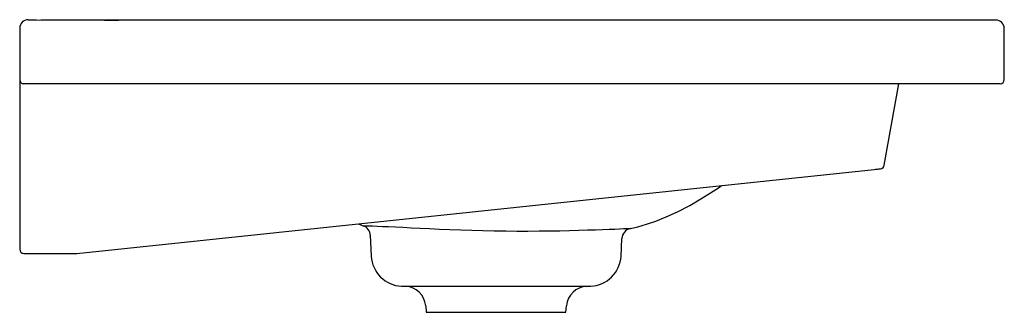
# Model space of a CAD drawing. Header units: millimetres. Extents: x 4587.539 to 4588.004, y 2828.765 to 2828.903.
import ezdxf

# ---------------------------------------------------------------- set-up
doc = ezdxf.new("R2010")
doc.units = ezdxf.units.MM
doc.layers.add('SANINDUSA', color=3, linetype='Continuous')

msp = doc.modelspace()

# ---------------------------------------------------------------- linework, layer by layer
at = {"layer": 'SANINDUSA'}
for p, q in [((4587.98863, 2828.90301), (4587.54863, 2828.90301)), ((4587.99363, 2828.90301), (4587.98863, 2828.90301)), ((4587.99963, 2828.90301), (4587.99363, 2828.90301)), ((4587.53863, 2828.89901), (4587.53863, 2828.89101)), ((4588.00363, 2828.87501), (4588.00363, 2828.89901)), ((4587.53863, 2828.89101), (4587.53863, 2828.87301)), ((4587.53863, 2828.87301), (4587.53863, 2828.79501)), ((4587.54863, 2828.87301), (4587.54063, 2828.87301)), ((4587.99363, 2828.87301), (4587.54863, 2828.87301)), ((4587.94695, 2828.83454), (4587.95374, 2828.87301)), ((4588.00163, 2828.87301), (4587.99363, 2828.87301)), ((4587.56563, 2828.79301), (4587.94218, 2828.83258)), ((4587.69857, 2828.80698), (4587.70123, 2828.80586)), ((4587.70413, 2828.80155), (4587.70465, 2828.7917)), ((4587.82261, 2828.7917), (4587.82305, 2828.80004)), ((4587.54063, 2828.79301), (4587.54363, 2828.79301)), ((4587.54363, 2828.79301), (4587.56563, 2828.79301)), ((4587.71896, 2828.7775), (4587.8083, 2828.7775)), ((4587.80642, 2828.77742), (4587.8083, 2828.7775)), ((4587.73036, 2828.7683), (4587.73063, 2828.76521)), ((4587.79663, 2828.76521), (4587.7969, 2828.7683)), ((4587.73063, 2828.76521), (4587.79663, 2828.76521))]:
    msp.add_line(p, q, dxfattribs=at)
for points in [[(4587.54263, 2828.9032), (4587.54663, 2828.90319), (4587.57863, 2828.90306), (4587.58527, 2828.90301)], [(4587.94218, 2828.83258), (4587.94278, 2828.83265), (4587.94334, 2828.8327), (4587.94386, 2828.83276), (4587.94432, 2828.83281), (4587.94469, 2828.83285), (4587.94497, 2828.83288), (4587.94514, 2828.83289), (4587.94519, 2828.8329)], [(4587.82691, 2828.80466), (4587.82702, 2828.80468), (4587.83057, 2828.80556), (4587.83458, 2828.80673), (4587.83906, 2828.80826), (4587.84398, 2828.81021), (4587.84932, 2828.81264), (4587.85505, 2828.81561), (4587.86036, 2828.81867), (4587.86487, 2828.82149), (4587.86859, 2828.82395), (4587.87014, 2828.82501)], [(4587.76817, 2828.80341), (4587.76277, 2828.80349), (4587.75733, 2828.8036), (4587.75211, 2828.80375), (4587.74698, 2828.80392), (4587.74182, 2828.80412), (4587.73683, 2828.80433), (4587.73221, 2828.80454), (4587.72781, 2828.80475), (4587.72355, 2828.80495), (4587.71959, 2828.80513), (4587.71606, 2828.8053), (4587.71286, 2828.80544), (4587.70994, 2828.80557), (4587.7074, 2828.80567), (4587.70532, 2828.80575), (4587.70364, 2828.80582), (4587.70233, 2828.80587), (4587.70147, 2828.8059), (4587.701, 2828.80593)], [(4587.82691, 2828.80466), (4587.82693, 2828.80466), (4587.8266, 2828.80464), (4587.82555, 2828.80458), (4587.82379, 2828.8045), (4587.82195, 2828.80442), (4587.81972, 2828.80432), (4587.81701, 2828.80422), (4587.81392, 2828.8041), (4587.81055, 2828.80399), (4587.80685, 2828.80387), (4587.80272, 2828.80375), (4587.7983, 2828.80364), (4587.79376, 2828.80354)], [(4587.79376, 2828.80354), (4587.789, 2828.80346), (4587.78392, 2828.8034), (4587.77868, 2828.80337), (4587.77349, 2828.80337), (4587.76823, 2828.80341), (4587.76817, 2828.80341)]]:
    msp.add_lwpolyline(points, dxfattribs=at)
for centre, radius, start, end in [((4587.54263, 2828.89921), 0.004, 90, 180), ((4587.99963, 2828.89901), 0.004, 0, 90), ((4587.54063, 2828.87501), 0.002, 179.9876, 270.0049), ((4588.00163, 2828.87501), 0.002, 270, 0), ((4587.94498, 2828.83489), 0.002, 276, 350), ((4587.69945, 2828.8015), 0.00471, 0.5533, 71.5739), ((4587.82799, 2828.7998), 0.00497, 102.5312, 177.1393), ((4587.54063, 2828.79501), 0.002, 180, 270), ((4587.71963, 2828.79249), 0.015, 183, 267.4711), ((4587.80763, 2828.79249), 0.015, 272.5289, 357), ((4587.7204, 2828.76743), 0.01, 5, 87.4711), ((4587.80686, 2828.76743), 0.01, 92.5289, 175)]:
    msp.add_arc(centre, radius, start, end, dxfattribs=at)

doc.saveas('drawing.dxf')
